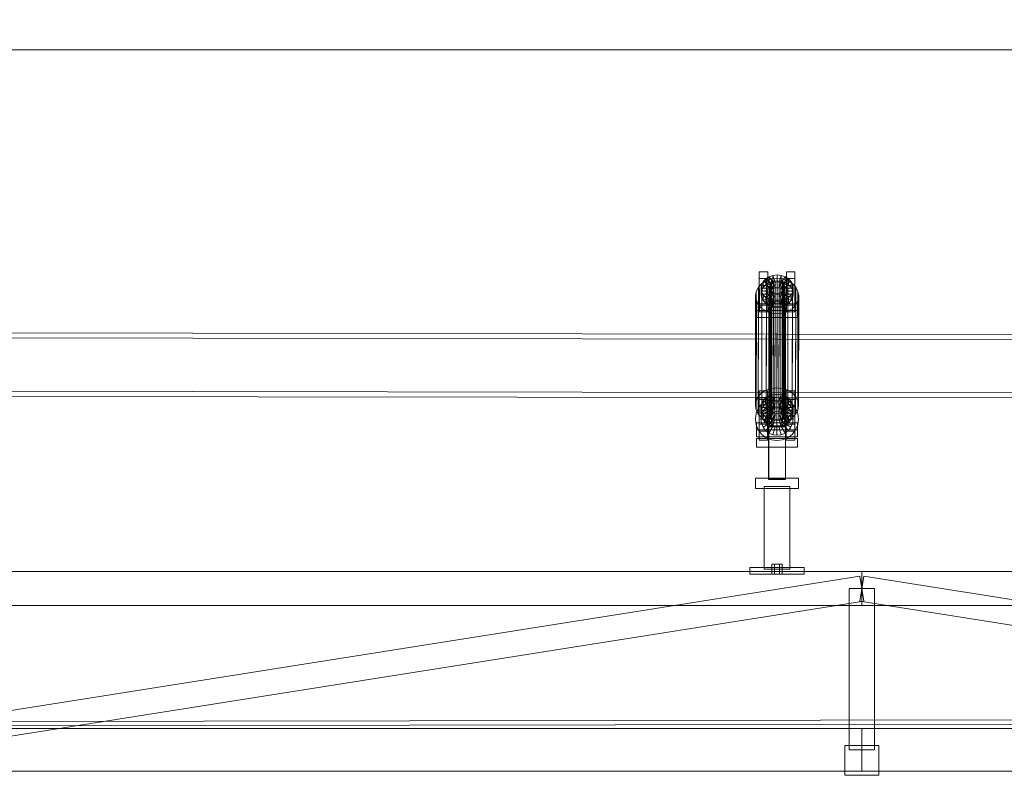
# Model space of a CAD drawing. Header units: millimetres. Extents: x -4738 to 65662, y -68080 to 6847.
# Tile 10 of 256: x 3007 to 4168, y -56255 to -55365. Entities that reach past the tile are written whole.
import ezdxf

# ---------------------------------------------------------------- set-up
doc = ezdxf.new("R2010")
doc.units = ezdxf.units.MM
doc.layers.add('COTAS_P', color=1, linetype='Continuous', lineweight=0)
doc.layers.add('R27_C10_CONJUNTO', color=7, linetype='Continuous', lineweight=0)
doc.dimstyles.new('R19_10', dxfattribs={"dimtxt": 25, "dimasz": 15, "dimexe": 15, "dimexo": 8, "dimgap": 10, "dimtad": 1, "dimtih": 1, "dimtoh": 1, "dimdsep": 46, "dimcen": 0.09, "dimadec": 0, "dimazin": 0, "dimtfac": 1, "dimtdec": 4, "dimtofl": 0, "dimtmove": 0, "dimatfit": 3, "dimfxl": 1, "dimtolj": 1, "dimtzin": 0, "dimarcsym": 0})

# ---------------------------------------------------------------- blocks, each defined once
blk = doc.blocks.new('DIM_R31_61')
at = {"layer": 'COTAS_P'}
for p, q in [((0, -55400), (15, -55395.5)), ((10475, -55400), (10460, -55395.5)), ((0, -56000), (0, -55400)), ((0, -55400), (10475, -55400)), ((0, -55400), (15, -55404.5)), ((10475, -55400), (10460, -55404.5)), ((10475, -56000), (10475, -55400))]:
    blk.add_line(p, q, dxfattribs=at)
blk.add_text('10475 P', height=25, dxfattribs=at).set_placement((5237.5, -55390))

msp = doc.modelspace()

# ---------------------------------------------------------------- linework, layer by layer
at = {"layer": 'R27_C10_CONJUNTO'}
for p, q in [((3879.174, -55669.55), (3879.186, -55661.52)), ((3879.186, -55661.52), (3889.186, -55661.52)), ((3879.186, -55661.52), (3879.216, -55700.84)), ((3889.186, -55661.52), (3889.174, -55669.55)), ((3889.216, -55700.84), (3889.186, -55661.52)), ((3911.174, -55669.55), (3911.186, -55661.52)), ((3911.186, -55661.52), (3921.186, -55661.52)), ((3911.186, -55661.52), (3911.216, -55700.84)), ((3921.186, -55661.52), (3921.174, -55669.55)), ((3921.216, -55700.84), (3921.186, -55661.52)), ((3878.18, -55679.708), (3882.213, -55675.399)), ((3889.174, -55669.55), (3879.174, -55669.55)), ((3879.203, -55708.87), (3879.174, -55669.55)), ((3881.844, -55676.906), (3883.739, -55673.152)), ((3882.213, -55675.399), (3882.014, -55804.454)), ((3882.213, -55675.399), (3887.471, -55672.093)), ((3883.739, -55673.152), (3883.728, -55680.035)), ((3886.745, -55676.812), (3883.728, -55680.035)), ((3883.739, -55673.152), (3886.756, -55669.929)), ((3892.402, -55677.248), (3883.739, -55673.152)), ((3886.756, -55669.929), (3886.745, -55676.812)), ((3890.678, -55674.339), (3886.745, -55676.812)), ((3886.745, -55676.812), (3893.821, -55682.604)), ((3886.756, -55669.929), (3890.689, -55667.456)), ((3893.831, -55675.721), (3886.756, -55669.929)), ((3887.471, -55672.093), (3887.272, -55801.147)), ((3887.471, -55672.093), (3893.596, -55670.014)), ((3889.174, -55669.55), (3889.203, -55708.87)), ((3890.689, -55667.456), (3890.678, -55674.339)), ((3895.26, -55672.784), (3890.678, -55674.339)), ((3890.678, -55674.339), (3895.684, -55681.433)), ((3890.689, -55667.456), (3895.27, -55665.901)), ((3895.695, -55674.55), (3890.689, -55667.456)), ((3891.506, -55677.879), (3892.404, -55676.101)), ((3892.404, -55676.101), (3892.173, -55825.804)), ((3893.831, -55675.721), (3892.402, -55677.248)), ((3892.404, -55676.101), (3893.833, -55674.574)), ((3893.596, -55670.014), (3893.396, -55799.069)), ((3893.596, -55670.014), (3900.169, -55669.305)), ((3893.833, -55674.574), (3893.602, -55824.278)), ((3893.821, -55682.604), (3893.831, -55675.721)), ((3895.695, -55674.55), (3893.831, -55675.721)), ((3893.833, -55674.574), (3895.696, -55673.403)), ((3895.27, -55665.901), (3895.26, -55672.784)), ((3900.177, -55672.253), (3895.26, -55672.784)), ((3895.26, -55672.784), (3897.854, -55680.696)), ((3895.27, -55665.901), (3900.188, -55665.371)), ((3897.865, -55673.813), (3895.27, -55665.901)), ((3895.696, -55673.403), (3895.465, -55823.106)), ((3895.684, -55681.433), (3895.695, -55674.55)), ((3897.865, -55673.813), (3895.695, -55674.55)), ((3895.696, -55673.403), (3897.866, -55672.666)), ((3897.866, -55672.666), (3897.635, -55822.369)), ((3897.854, -55680.696), (3897.865, -55673.813)), ((3900.194, -55673.562), (3897.865, -55673.813)), ((3897.866, -55672.666), (3900.196, -55672.415)), ((3900.196, -55672.415), (3899.964, -55822.118)), ((3900.169, -55669.305), (3899.97, -55798.36)), ((3900.169, -55669.305), (3906.744, -55670.014)), ((3900.188, -55665.371), (3900.177, -55672.253)), ((3905.095, -55672.784), (3900.177, -55672.253)), ((3900.177, -55672.253), (3900.183, -55680.445)), ((3900.183, -55680.445), (3900.194, -55673.562)), ((3900.194, -55673.562), (3900.188, -55665.371)), ((3900.188, -55665.371), (3905.106, -55665.901)), ((3902.523, -55673.813), (3900.194, -55673.562)), ((3900.196, -55672.415), (3902.525, -55672.666)), ((3902.525, -55672.666), (3902.294, -55822.369)), ((3905.095, -55672.784), (3902.513, -55680.696)), ((3902.513, -55680.696), (3902.523, -55673.813)), ((3902.523, -55673.813), (3905.106, -55665.901)), ((3904.695, -55674.55), (3902.523, -55673.813)), ((3902.525, -55672.666), (3904.696, -55673.403)), ((3904.696, -55673.403), (3904.465, -55823.106)), ((3909.678, -55674.339), (3904.684, -55681.433)), ((3904.684, -55681.433), (3904.695, -55674.55)), ((3904.695, -55674.55), (3909.689, -55667.456)), ((3906.559, -55675.721), (3904.695, -55674.55)), ((3904.696, -55673.403), (3906.561, -55674.574)), ((3905.106, -55665.901), (3905.095, -55672.784)), ((3909.678, -55674.339), (3905.095, -55672.784)), ((3905.106, -55665.901), (3909.689, -55667.456)), ((3906.561, -55674.574), (3906.33, -55824.278)), ((3906.744, -55670.014), (3906.544, -55799.069)), ((3906.549, -55682.604), (3906.559, -55675.721)), ((3913.615, -55676.812), (3906.549, -55682.604)), ((3906.559, -55675.721), (3913.626, -55669.929)), ((3907.991, -55677.248), (3906.559, -55675.721)), ((3906.561, -55674.574), (3907.993, -55676.101)), ((3906.744, -55670.014), (3912.871, -55672.093)), ((3907.993, -55676.101), (3907.761, -55825.804)), ((3907.991, -55677.248), (3916.648, -55673.152)), ((3907.993, -55676.101), (3908.893, -55677.879)), ((3909.689, -55667.456), (3909.678, -55674.339)), ((3913.615, -55676.812), (3909.678, -55674.339)), ((3909.689, -55667.456), (3913.626, -55669.929)), ((3921.174, -55669.55), (3911.174, -55669.55)), ((3911.203, -55708.87), (3911.174, -55669.55)), ((3912.871, -55672.093), (3912.672, -55801.147)), ((3912.871, -55672.093), (3918.134, -55675.399)), ((3913.626, -55669.929), (3913.615, -55676.812)), ((3916.637, -55680.035), (3913.615, -55676.812)), ((3913.626, -55669.929), (3916.648, -55673.152)), ((3916.648, -55673.152), (3916.637, -55680.035)), ((3916.648, -55673.152), (3918.549, -55676.906)), ((3918.134, -55675.399), (3917.935, -55804.454)), ((3918.134, -55675.399), (3922.174, -55679.708)), ((3921.174, -55669.55), (3921.203, -55708.87)), ((3874.785, -55690.112), (3875.647, -55684.727)), ((3875.647, -55684.727), (3875.447, -55813.781)), ((3875.647, -55684.727), (3878.18, -55679.708)), ((3878.18, -55679.708), (3877.981, -55808.763)), ((3881.199, -55680.934), (3881.189, -55687.817)), ((3881.833, -55683.789), (3881.189, -55687.817)), ((3881.189, -55687.817), (3891.189, -55687.817)), ((3881.189, -55687.817), (3881.839, -55691.846)), ((3881.199, -55680.934), (3881.844, -55676.906)), ((3891.199, -55680.934), (3881.199, -55680.934)), ((3881.85, -55684.963), (3881.199, -55680.934)), ((3881.844, -55676.906), (3881.833, -55683.789)), ((3883.728, -55680.035), (3881.833, -55683.789)), ((3881.833, -55683.789), (3891.494, -55685.909)), ((3881.85, -55684.963), (3881.839, -55691.846)), ((3891.505, -55679.026), (3881.844, -55676.906)), ((3891.507, -55682.843), (3881.85, -55684.963)), ((3883.751, -55688.716), (3881.85, -55684.963)), ((3883.728, -55680.035), (3892.392, -55684.131)), ((3892.408, -55684.621), (3883.751, -55688.716)), ((3893.839, -55686.147), (3886.773, -55691.94)), ((3895.704, -55687.319), (3890.71, -55694.413)), ((3891.201, -55679.787), (3890.97, -55829.491)), ((3891.189, -55687.817), (3891.199, -55680.934)), ((3891.189, -55687.817), (3891.494, -55685.909)), ((3891.497, -55689.725), (3891.189, -55687.817)), ((3891.505, -55679.026), (3891.199, -55680.934)), ((3891.199, -55680.934), (3891.507, -55682.843)), ((3891.201, -55679.787), (3891.506, -55677.879)), ((3891.509, -55681.695), (3891.201, -55679.787)), ((3891.506, -55677.879), (3891.275, -55827.582)), ((3891.509, -55681.695), (3891.278, -55831.399)), ((3891.494, -55685.909), (3891.505, -55679.026)), ((3891.494, -55685.909), (3892.392, -55684.131)), ((3891.497, -55689.725), (3891.507, -55682.843)), ((3892.402, -55677.248), (3891.505, -55679.026)), ((3891.507, -55682.843), (3892.408, -55684.621)), ((3892.41, -55683.473), (3891.509, -55681.695)), ((3892.41, -55683.473), (3892.178, -55833.177)), ((3892.392, -55684.131), (3892.402, -55677.248)), ((3892.392, -55684.131), (3893.821, -55682.604)), ((3892.397, -55691.504), (3892.408, -55684.621)), ((3892.408, -55684.621), (3893.839, -55686.147)), ((3893.841, -55685), (3892.41, -55683.473)), ((3893.841, -55685), (3893.61, -55834.704)), ((3893.821, -55682.604), (3895.684, -55681.433)), ((3893.829, -55693.03), (3893.839, -55686.147)), ((3893.839, -55686.147), (3895.704, -55687.319)), ((3895.706, -55686.172), (3893.841, -55685)), ((3897.875, -55688.056), (3895.293, -55695.968)), ((3895.706, -55686.172), (3895.474, -55835.875)), ((3895.684, -55681.433), (3897.854, -55680.696)), ((3895.694, -55694.202), (3895.704, -55687.319)), ((3895.704, -55687.319), (3897.875, -55688.056)), ((3897.877, -55686.908), (3895.706, -55686.172)), ((3897.877, -55686.908), (3897.646, -55836.612)), ((3897.854, -55680.696), (3900.183, -55680.445)), ((3897.865, -55694.939), (3897.875, -55688.056)), ((3897.875, -55688.056), (3900.205, -55688.307)), ((3900.207, -55687.16), (3897.877, -55686.908)), ((3900.207, -55687.16), (3899.975, -55836.863)), ((3900.183, -55680.445), (3902.513, -55680.696)), ((3900.194, -55695.19), (3900.205, -55688.307)), ((3900.205, -55688.307), (3902.534, -55688.056)), ((3900.205, -55688.307), (3900.211, -55696.498)), ((3902.536, -55686.908), (3900.207, -55687.16)), ((3902.536, -55686.908), (3902.304, -55836.612)), ((3902.513, -55680.696), (3904.684, -55681.433)), ((3902.523, -55694.939), (3902.534, -55688.056)), ((3902.534, -55688.056), (3904.704, -55687.319)), ((3902.534, -55688.056), (3905.128, -55695.968)), ((3904.706, -55686.172), (3902.536, -55686.908)), ((3904.706, -55686.172), (3904.474, -55835.875)), ((3904.684, -55681.433), (3906.549, -55682.604)), ((3904.694, -55694.202), (3904.704, -55687.319)), ((3904.704, -55687.319), (3906.567, -55686.147)), ((3904.704, -55687.319), (3909.71, -55694.413)), ((3906.569, -55685), (3904.706, -55686.172)), ((3906.569, -55685), (3906.338, -55834.704)), ((3906.549, -55682.604), (3907.98, -55684.131)), ((3906.557, -55693.03), (3906.567, -55686.147)), ((3906.567, -55686.147), (3907.996, -55684.621)), ((3906.567, -55686.147), (3913.643, -55691.94)), ((3907.998, -55683.473), (3906.569, -55685)), ((3907.998, -55683.473), (3907.767, -55833.177)), ((3907.98, -55684.131), (3907.991, -55677.248)), ((3916.637, -55680.035), (3907.98, -55684.131)), ((3907.98, -55684.131), (3908.881, -55685.909)), ((3907.986, -55691.504), (3907.996, -55684.621)), ((3908.891, -55679.026), (3907.991, -55677.248)), ((3907.996, -55684.621), (3908.894, -55682.843)), ((3907.996, -55684.621), (3916.66, -55688.716)), ((3908.896, -55681.695), (3907.998, -55683.473)), ((3908.893, -55677.879), (3908.661, -55827.582)), ((3908.896, -55681.695), (3908.664, -55831.399)), ((3908.881, -55685.909), (3908.891, -55679.026)), ((3918.538, -55683.789), (3908.881, -55685.909)), ((3908.881, -55685.909), (3909.189, -55687.817)), ((3908.883, -55689.725), (3908.894, -55682.843)), ((3909.189, -55687.817), (3908.883, -55689.725)), ((3908.891, -55679.026), (3918.549, -55676.906)), ((3909.199, -55680.934), (3908.891, -55679.026)), ((3908.893, -55677.879), (3909.201, -55679.787)), ((3908.894, -55682.843), (3909.199, -55680.934)), ((3908.894, -55682.843), (3918.555, -55684.963)), ((3909.201, -55679.787), (3908.896, -55681.695)), ((3908.97, -55829.491), (3909.201, -55679.787)), ((3909.199, -55680.934), (3909.189, -55687.817)), ((3909.189, -55687.817), (3919.189, -55687.817)), ((3919.199, -55680.934), (3909.199, -55680.934)), ((3918.538, -55683.789), (3916.637, -55680.035)), ((3918.555, -55684.963), (3916.66, -55688.716)), ((3918.549, -55676.906), (3918.538, -55683.789)), ((3919.189, -55687.817), (3918.538, -55683.789)), ((3918.555, -55684.963), (3918.544, -55691.846)), ((3918.544, -55691.846), (3919.189, -55687.817)), ((3918.549, -55676.906), (3919.199, -55680.934)), ((3919.199, -55680.934), (3918.555, -55684.963)), ((3919.189, -55687.817), (3919.199, -55680.934)), ((3922.174, -55679.708), (3921.975, -55808.763)), ((3922.174, -55679.708), (3924.716, -55684.727)), ((3924.716, -55684.727), (3924.516, -55813.781)), ((3924.716, -55684.727), (3925.585, -55690.112)), ((3874.785, -55690.112), (3874.586, -55819.166)), ((3875.655, -55695.497), (3874.785, -55690.112)), ((3875.655, -55695.497), (3875.455, -55824.551)), ((3878.196, -55700.515), (3875.655, -55695.497)), ((3876.202, -55707.231), (3876.215, -55699.201)), ((3876.215, -55699.201), (3924.215, -55699.201)), ((3876.215, -55699.201), (3876.221, -55707.393)), ((3881.839, -55691.846), (3891.497, -55689.725)), ((3881.839, -55691.846), (3883.74, -55695.599)), ((3883.751, -55688.716), (3883.74, -55695.599)), ((3883.74, -55695.599), (3892.397, -55691.504)), ((3883.74, -55695.599), (3886.762, -55698.823)), ((3886.773, -55691.94), (3883.751, -55688.716)), ((3886.773, -55691.94), (3886.762, -55698.823)), ((3886.762, -55698.823), (3893.829, -55693.03)), ((3886.762, -55698.823), (3890.699, -55701.296)), ((3890.71, -55694.413), (3886.773, -55691.94)), ((3890.699, -55701.296), (3895.694, -55694.202)), ((3890.71, -55694.413), (3890.699, -55701.296)), ((3895.293, -55695.968), (3890.71, -55694.413)), ((3892.397, -55691.504), (3891.497, -55689.725)), ((3893.829, -55693.03), (3892.397, -55691.504)), ((3895.694, -55694.202), (3893.829, -55693.03)), ((3895.283, -55702.851), (3897.865, -55694.939)), ((3895.293, -55695.968), (3895.283, -55702.851)), ((3900.211, -55696.498), (3895.293, -55695.968)), ((3897.865, -55694.939), (3895.694, -55694.202)), ((3900.194, -55695.19), (3897.865, -55694.939)), ((3902.523, -55694.939), (3900.194, -55695.19)), ((3900.201, -55703.381), (3900.194, -55695.19)), ((3900.211, -55696.498), (3900.201, -55703.381)), ((3905.128, -55695.968), (3900.211, -55696.498)), ((3904.694, -55694.202), (3902.523, -55694.939)), ((3905.118, -55702.851), (3902.523, -55694.939)), ((3906.557, -55693.03), (3904.694, -55694.202)), ((3909.699, -55701.296), (3904.694, -55694.202)), ((3905.128, -55695.968), (3905.118, -55702.851)), ((3909.71, -55694.413), (3905.128, -55695.968)), ((3907.986, -55691.504), (3906.557, -55693.03)), ((3913.632, -55698.823), (3906.557, -55693.03)), ((3908.883, -55689.725), (3907.986, -55691.504)), ((3916.649, -55695.599), (3907.986, -55691.504)), ((3918.544, -55691.846), (3908.883, -55689.725)), ((3909.71, -55694.413), (3909.699, -55701.296)), ((3909.699, -55701.296), (3913.632, -55698.823)), ((3913.643, -55691.94), (3909.71, -55694.413)), ((3913.643, -55691.94), (3913.632, -55698.823)), ((3913.632, -55698.823), (3916.649, -55695.599)), ((3916.66, -55688.716), (3913.643, -55691.94)), ((3916.66, -55688.716), (3916.649, -55695.599)), ((3916.649, -55695.599), (3918.544, -55691.846)), ((3924.724, -55695.497), (3922.19, -55700.515)), ((3924.215, -55699.201), (3924.202, -55707.231)), ((3924.221, -55707.393), (3924.215, -55699.201)), ((3924.724, -55695.497), (3924.524, -55824.551)), ((3925.585, -55690.112), (3924.724, -55695.497)), ((3925.386, -55819.166), (3925.585, -55690.112)), ((3924.202, -55707.231), (3876.202, -55707.231)), ((3876.208, -55715.423), (3876.202, -55707.231)), ((3876.221, -55707.393), (3876.208, -55715.423)), ((3924.221, -55707.393), (3876.221, -55707.393)), ((3878.196, -55700.515), (3877.996, -55829.569)), ((3882.236, -55704.824), (3878.196, -55700.515)), ((3879.216, -55700.84), (3879.203, -55708.87)), ((3879.203, -55708.87), (3889.203, -55708.87)), ((3889.216, -55700.84), (3879.216, -55700.84)), ((3882.236, -55704.824), (3882.036, -55833.879)), ((3887.499, -55708.131), (3882.236, -55704.824)), ((3887.499, -55708.131), (3887.299, -55837.185)), ((3893.626, -55710.209), (3887.499, -55708.131)), ((3889.203, -55708.87), (3889.216, -55700.84)), ((3890.208, -55703.344), (3890.208, -55703.089)), ((3890.208, -55703.089), (3910.208, -55703.089)), ((3890.211, -55905.704), (3890.208, -55703.089)), ((3910.208, -55703.344), (3890.208, -55703.344)), ((3890.211, -55905.959), (3890.208, -55703.344)), ((3890.699, -55701.296), (3895.283, -55702.851)), ((3893.626, -55710.209), (3893.427, -55839.264)), ((3900.201, -55710.918), (3893.626, -55710.209)), ((3895.283, -55702.851), (3900.201, -55703.381)), ((3900.201, -55710.918), (3900.001, -55839.973)), ((3900.201, -55703.381), (3905.118, -55702.851)), ((3906.774, -55710.209), (3900.201, -55710.918)), ((3905.118, -55702.851), (3909.699, -55701.296)), ((3906.774, -55710.209), (3906.575, -55839.264)), ((3912.899, -55708.131), (3906.774, -55710.209)), ((3910.208, -55703.089), (3910.208, -55703.344)), ((3910.211, -55905.704), (3910.208, -55703.089)), ((3910.208, -55703.344), (3910.211, -55905.958)), ((3911.216, -55700.84), (3911.203, -55708.87)), ((3911.203, -55708.87), (3921.203, -55708.87)), ((3921.216, -55700.84), (3911.216, -55700.84)), ((3912.899, -55708.131), (3912.699, -55837.185)), ((3918.157, -55704.824), (3912.899, -55708.131)), ((3918.157, -55704.824), (3917.957, -55833.879)), ((3922.19, -55700.515), (3918.157, -55704.824)), ((3921.203, -55708.87), (3921.216, -55700.84)), ((3922.19, -55700.515), (3921.99, -55829.569)), ((3924.202, -55707.231), (3924.208, -55715.423)), ((3924.208, -55715.423), (3924.221, -55707.393)), ((3876.208, -55715.423), (3924.208, -55715.423)), ((3900.116, -55735.002), (2920.116, -55733.487)), ((2920.106, -55739.487), (3900.106, -55741.002)), ((3900.106, -55741.002), (3900, -55809.831)), ((3900.009, -55803.831), (3900.116, -55735.002)), ((3900.116, -55735.002), (3900.106, -55741.002)), ((3900.106, -55741.002), (4880.106, -55742.518)), ((4880.116, -55736.518), (3900.116, -55735.002)), ((2920.009, -55802.316), (3900.009, -55803.831)), ((3882.014, -55804.454), (3877.981, -55808.763)), ((3878.956, -55810.076), (3878.969, -55802.046)), ((3878.969, -55802.046), (3888.969, -55802.046)), ((3878.969, -55802.046), (3878.998, -55841.366)), ((3887.272, -55801.147), (3882.014, -55804.454)), ((3893.396, -55799.069), (3887.272, -55801.147)), ((3888.969, -55802.046), (3888.956, -55810.076)), ((3888.998, -55841.366), (3888.969, -55802.046)), ((3899.97, -55798.36), (3893.396, -55799.069)), ((3906.544, -55799.069), (3899.97, -55798.36)), ((3900.009, -55803.831), (4880.009, -55805.347)), ((3912.672, -55801.147), (3906.544, -55799.069)), ((3910.956, -55810.076), (3910.969, -55802.046)), ((3910.969, -55802.046), (3920.969, -55802.046)), ((3910.969, -55802.046), (3910.998, -55841.366)), ((3917.935, -55804.454), (3912.672, -55801.147)), ((3921.975, -55808.763), (3917.935, -55804.454)), ((3920.969, -55802.046), (3920.956, -55810.076)), ((3920.998, -55841.366), (3920.969, -55802.046)), ((3900, -55809.831), (2920, -55808.316)), ((3875.447, -55813.781), (3874.586, -55819.166)), ((3877.981, -55808.763), (3875.447, -55813.781)), ((3888.956, -55810.076), (3878.956, -55810.076)), ((3878.986, -55849.396), (3878.956, -55810.076)), ((3879, -55812.231), (3889, -55812.231)), ((3879, -55812.231), (3879, -55860.231)), ((3881.626, -55817.432), (3883.522, -55813.679)), ((3882.039, -55817.271), (3887.3, -55813.234)), ((3883.522, -55813.679), (3883.511, -55820.561)), ((3883.522, -55813.679), (3886.539, -55810.455)), ((3892.185, -55817.774), (3883.522, -55813.679)), ((3886.539, -55810.455), (3886.528, -55817.338)), ((3890.461, -55814.865), (3886.528, -55817.338)), ((3886.539, -55810.455), (3890.472, -55807.982)), ((3893.614, -55816.247), (3886.539, -55810.455)), ((3887.3, -55813.234), (3893.426, -55810.697)), ((3888.956, -55810.076), (3888.986, -55849.396)), ((3889, -55860.231), (3889, -55812.231)), ((3890.472, -55807.982), (3890.461, -55814.865)), ((3895.042, -55813.31), (3890.461, -55814.865)), ((3890.461, -55814.865), (3895.467, -55821.959)), ((3890.472, -55807.982), (3895.053, -55806.427)), ((3895.477, -55815.076), (3890.472, -55807.982)), ((3893.426, -55810.697), (3900, -55809.831)), ((3895.477, -55815.076), (3893.614, -55816.247)), ((3895.053, -55806.427), (3895.042, -55813.31)), ((3899.96, -55812.78), (3895.042, -55813.31)), ((3895.042, -55813.31), (3897.637, -55821.222)), ((3895.053, -55806.427), (3899.97, -55805.897)), ((3897.647, -55814.339), (3895.053, -55806.427)), ((3895.467, -55821.959), (3895.477, -55815.076)), ((3897.647, -55814.339), (3895.477, -55815.076)), ((3897.637, -55821.222), (3897.647, -55814.339)), ((3899.976, -55814.088), (3897.647, -55814.339)), ((3899.97, -55805.897), (3899.96, -55812.78)), ((3904.878, -55813.31), (3899.96, -55812.78)), ((3899.96, -55812.78), (3899.966, -55820.971)), ((3899.966, -55820.971), (3899.976, -55814.088)), ((3899.976, -55814.088), (3899.97, -55805.897)), ((3899.97, -55805.897), (3904.888, -55806.427)), ((3902.306, -55814.339), (3899.976, -55814.088)), ((4880, -55811.347), (3900, -55809.831)), ((3900, -55809.831), (3906.574, -55810.697)), ((3904.878, -55813.31), (3902.295, -55821.222)), ((3902.295, -55821.222), (3902.306, -55814.339)), ((3902.306, -55814.339), (3904.888, -55806.427)), ((3904.477, -55815.076), (3902.306, -55814.339)), ((3909.461, -55814.865), (3904.467, -55821.959)), ((3904.467, -55821.959), (3904.477, -55815.076)), ((3904.477, -55815.076), (3909.472, -55807.982)), ((3906.342, -55816.247), (3904.477, -55815.076)), ((3904.888, -55806.427), (3904.878, -55813.31)), ((3909.461, -55814.865), (3904.878, -55813.31)), ((3904.888, -55806.427), (3909.472, -55807.982)), ((3906.342, -55816.247), (3913.409, -55810.455)), ((3906.574, -55810.697), (3912.7, -55813.234)), ((3907.773, -55817.774), (3916.431, -55813.679)), ((3909.472, -55807.982), (3909.461, -55814.865)), ((3913.398, -55817.338), (3909.461, -55814.865)), ((3909.472, -55807.982), (3913.409, -55810.455)), ((3920.956, -55810.076), (3910.956, -55810.076)), ((3910.986, -55849.396), (3910.956, -55810.076)), ((3911, -55812.231), (3921, -55812.231)), ((3911, -55812.231), (3911, -55860.231)), ((3912.7, -55813.234), (3917.961, -55817.271)), ((3913.409, -55810.455), (3913.398, -55817.338)), ((3913.409, -55810.455), (3916.431, -55813.679)), ((3916.431, -55813.679), (3916.42, -55820.561)), ((3916.431, -55813.679), (3918.332, -55817.432)), ((3920.956, -55810.076), (3920.986, -55849.396)), ((3921, -55860.231), (3921, -55812.231)), ((3924.516, -55813.781), (3921.975, -55808.763)), ((3925.386, -55819.166), (3924.516, -55813.781)), ((3874.586, -55819.166), (3875.455, -55824.551)), ((3875.455, -55824.551), (3877.996, -55829.569)), ((3875.465, -55828.657), (3878.003, -55822.531)), ((3878.003, -55822.531), (3882.039, -55817.271)), ((3880.982, -55821.461), (3880.971, -55828.343)), ((3881.616, -55824.315), (3880.971, -55828.343)), ((3880.982, -55821.461), (3881.626, -55817.432)), ((3890.982, -55821.461), (3880.982, -55821.461)), ((3881.632, -55825.489), (3880.982, -55821.461)), ((3881.626, -55817.432), (3881.616, -55824.315)), ((3883.511, -55820.561), (3881.616, -55824.315)), ((3881.616, -55824.315), (3891.277, -55826.435)), ((3881.632, -55825.489), (3881.622, -55832.372)), ((3891.287, -55819.552), (3881.626, -55817.432)), ((3891.29, -55823.369), (3881.632, -55825.489)), ((3883.533, -55829.242), (3881.632, -55825.489)), ((3881.647, -55830.314), (3883.546, -55825.731)), ((3886.528, -55817.338), (3883.511, -55820.561)), ((3883.511, -55820.561), (3892.174, -55824.657)), ((3892.191, -55825.147), (3883.533, -55829.242)), ((3883.546, -55825.731), (3886.565, -55821.796)), ((3892.206, -55830.731), (3883.546, -55825.731)), ((3886.528, -55817.338), (3893.603, -55823.13)), ((3893.622, -55826.674), (3886.555, -55832.466)), ((3886.565, -55821.796), (3890.5, -55818.777)), ((3893.636, -55828.867), (3886.565, -55821.796)), ((3890.5, -55818.777), (3895.082, -55816.879)), ((3895.5, -55827.437), (3890.5, -55818.777)), ((3891.275, -55827.582), (3890.97, -55829.491)), ((3890.971, -55828.343), (3890.982, -55821.461)), ((3890.971, -55828.343), (3891.277, -55826.435)), ((3891.287, -55819.552), (3890.982, -55821.461)), ((3890.982, -55821.461), (3891.29, -55823.369)), ((3892.173, -55825.804), (3891.275, -55827.582)), ((3891.277, -55826.435), (3891.287, -55819.552)), ((3891.277, -55826.435), (3892.174, -55824.657)), ((3891.279, -55830.252), (3891.29, -55823.369)), ((3892.185, -55817.774), (3891.287, -55819.552)), ((3891.29, -55823.369), (3892.191, -55825.147)), ((3893.602, -55824.278), (3892.173, -55825.804)), ((3892.174, -55824.657), (3892.185, -55817.774)), ((3892.174, -55824.657), (3893.603, -55823.13)), ((3892.18, -55832.03), (3892.191, -55825.147)), ((3893.614, -55816.247), (3892.185, -55817.774)), ((3892.191, -55825.147), (3893.622, -55826.674)), ((3895.465, -55823.106), (3893.602, -55824.278)), ((3893.603, -55823.13), (3893.614, -55816.247)), ((3893.603, -55823.13), (3895.467, -55821.959)), ((3893.611, -55833.556), (3893.622, -55826.674)), ((3893.622, -55826.674), (3895.487, -55827.845)), ((3893.636, -55828.867), (3895.5, -55827.437)), ((3895.082, -55816.879), (3900, -55816.231)), ((3897.671, -55826.538), (3895.082, -55816.879)), ((3897.635, -55822.369), (3895.465, -55823.106)), ((3895.467, -55821.959), (3897.637, -55821.222)), ((3895.5, -55827.437), (3897.671, -55826.538)), ((3899.964, -55822.118), (3897.635, -55822.369)), ((3897.637, -55821.222), (3899.966, -55820.971)), ((3897.671, -55826.538), (3900, -55826.231)), ((3902.294, -55822.369), (3899.964, -55822.118)), ((3899.966, -55820.971), (3902.295, -55821.222)), ((3900, -55826.231), (3900, -55816.231)), ((3900, -55816.231), (3904.918, -55816.879)), ((3900, -55826.231), (3902.329, -55826.538)), ((3904.465, -55823.106), (3902.294, -55822.369)), ((3902.295, -55821.222), (3904.467, -55821.959)), ((3902.329, -55826.538), (3904.918, -55816.879)), ((3902.329, -55826.538), (3904.5, -55827.437)), ((3906.33, -55824.278), (3904.465, -55823.106)), ((3904.467, -55821.959), (3906.331, -55823.13)), ((3904.487, -55827.845), (3906.35, -55826.674)), ((3904.5, -55827.437), (3909.5, -55818.777)), ((3904.5, -55827.437), (3906.364, -55828.867)), ((3904.918, -55816.879), (3909.5, -55818.777)), ((3907.761, -55825.804), (3906.33, -55824.278)), ((3906.331, -55823.13), (3906.342, -55816.247)), ((3913.398, -55817.338), (3906.331, -55823.13)), ((3906.331, -55823.13), (3907.763, -55824.657)), ((3906.339, -55833.556), (3906.35, -55826.674)), ((3907.773, -55817.774), (3906.342, -55816.247)), ((3906.35, -55826.674), (3907.779, -55825.147)), ((3906.35, -55826.674), (3913.425, -55832.466)), ((3906.364, -55828.867), (3913.435, -55821.796)), ((3908.661, -55827.582), (3907.761, -55825.804)), ((3907.763, -55824.657), (3907.773, -55817.774)), ((3916.42, -55820.561), (3907.763, -55824.657)), ((3907.763, -55824.657), (3908.663, -55826.435)), ((3907.768, -55832.03), (3907.779, -55825.147)), ((3908.674, -55819.552), (3907.773, -55817.774)), ((3907.779, -55825.147), (3908.677, -55823.369)), ((3907.779, -55825.147), (3916.442, -55829.242)), ((3907.794, -55830.731), (3916.454, -55825.731)), ((3908.97, -55829.491), (3908.661, -55827.582)), ((3908.663, -55826.435), (3908.674, -55819.552)), ((3918.321, -55824.315), (3908.663, -55826.435)), ((3908.663, -55826.435), (3908.971, -55828.343)), ((3908.666, -55830.252), (3908.677, -55823.369)), ((3908.674, -55819.552), (3918.332, -55817.432)), ((3908.982, -55821.461), (3908.674, -55819.552)), ((3908.677, -55823.369), (3908.982, -55821.461)), ((3908.677, -55823.369), (3918.338, -55825.489)), ((3908.982, -55821.461), (3908.971, -55828.343)), ((3918.982, -55821.461), (3908.982, -55821.461)), ((3909.5, -55818.777), (3913.435, -55821.796)), ((3916.42, -55820.561), (3913.398, -55817.338)), ((3913.435, -55821.796), (3916.454, -55825.731)), ((3918.321, -55824.315), (3916.42, -55820.561)), ((3918.338, -55825.489), (3916.442, -55829.242)), ((3916.454, -55825.731), (3918.353, -55830.314)), ((3917.961, -55817.271), (3921.997, -55822.531)), ((3918.332, -55817.432), (3918.321, -55824.315)), ((3918.971, -55828.343), (3918.321, -55824.315)), ((3918.338, -55825.489), (3918.327, -55832.372)), ((3918.332, -55817.432), (3918.982, -55821.461)), ((3918.982, -55821.461), (3918.338, -55825.489)), ((3918.971, -55828.343), (3918.982, -55821.461)), ((3921.99, -55829.569), (3924.524, -55824.551)), ((3921.997, -55822.531), (3924.535, -55828.657)), ((3924.524, -55824.551), (3925.386, -55819.166)), ((3874.6, -55835.231), (3875.465, -55828.657)), ((3875.465, -55841.805), (3874.6, -55835.231)), ((3877.996, -55829.569), (3882.036, -55833.879)), ((3880.971, -55828.343), (3890.971, -55828.343)), ((3880.971, -55828.343), (3881.622, -55832.372)), ((3881, -55835.231), (3881.647, -55830.314)), ((3891, -55835.231), (3881, -55835.231)), ((3881.647, -55840.149), (3881, -55835.231)), ((3881.622, -55832.372), (3891.279, -55830.252)), ((3881.622, -55832.372), (3883.523, -55836.125)), ((3891.307, -55832.902), (3881.647, -55830.314)), ((3891.307, -55837.561), (3881.647, -55840.149)), ((3882.036, -55833.879), (3887.299, -55837.185)), ((3883.533, -55829.242), (3883.523, -55836.125)), ((3883.523, -55836.125), (3892.18, -55832.03)), ((3883.523, -55836.125), (3886.545, -55839.349)), ((3886.555, -55832.466), (3883.533, -55829.242)), ((3886.555, -55832.466), (3886.545, -55839.349)), ((3886.545, -55839.349), (3893.611, -55833.556)), ((3890.492, -55834.939), (3886.555, -55832.466)), ((3887.299, -55837.185), (3893.427, -55839.264)), ((3890.482, -55841.822), (3895.476, -55834.728)), ((3890.492, -55834.939), (3890.482, -55841.822)), ((3895.487, -55827.845), (3890.492, -55834.939)), ((3895.076, -55836.494), (3890.492, -55834.939)), ((3890.97, -55829.491), (3891.278, -55831.399)), ((3891.279, -55830.252), (3890.971, -55828.343)), ((3891, -55835.231), (3891.307, -55832.902)), ((3891.307, -55837.561), (3891, -55835.231)), ((3891.278, -55831.399), (3892.178, -55833.177)), ((3892.18, -55832.03), (3891.279, -55830.252)), ((3891.307, -55832.902), (3892.206, -55830.731)), ((3892.206, -55839.731), (3891.307, -55837.561)), ((3892.178, -55833.177), (3893.61, -55834.704)), ((3893.611, -55833.556), (3892.18, -55832.03)), ((3892.206, -55830.731), (3893.636, -55828.867)), ((3893.427, -55839.264), (3900.001, -55839.973)), ((3893.61, -55834.704), (3895.474, -55835.875)), ((3895.476, -55834.728), (3893.611, -55833.556)), ((3895.065, -55843.377), (3897.647, -55835.465)), ((3895.076, -55836.494), (3895.065, -55843.377)), ((3897.658, -55828.582), (3895.076, -55836.494)), ((3899.994, -55837.024), (3895.076, -55836.494)), ((3895.474, -55835.875), (3897.646, -55836.612)), ((3895.476, -55834.728), (3895.487, -55827.845)), ((3897.647, -55835.465), (3895.476, -55834.728)), ((3895.487, -55827.845), (3897.658, -55828.582)), ((3897.646, -55836.612), (3899.975, -55836.863)), ((3897.647, -55835.465), (3897.658, -55828.582)), ((3899.977, -55835.716), (3897.647, -55835.465)), ((3897.658, -55828.582), (3899.988, -55828.833)), ((3899.975, -55836.863), (3902.304, -55836.612)), ((3899.977, -55835.716), (3899.988, -55828.833)), ((3902.306, -55835.465), (3899.977, -55835.716)), ((3899.983, -55843.907), (3899.977, -55835.716)), ((3899.994, -55837.024), (3899.983, -55843.907)), ((3899.988, -55828.833), (3902.317, -55828.582)), ((3899.988, -55828.833), (3899.994, -55837.024)), ((3904.911, -55836.494), (3899.994, -55837.024)), ((3900.001, -55839.973), (3906.575, -55839.264)), ((3902.304, -55836.612), (3904.474, -55835.875)), ((3902.306, -55835.465), (3902.317, -55828.582)), ((3904.476, -55834.728), (3902.306, -55835.465)), ((3904.9, -55843.377), (3902.306, -55835.465)), ((3902.317, -55828.582), (3904.487, -55827.845)), ((3902.317, -55828.582), (3904.911, -55836.494)), ((3904.474, -55835.875), (3906.338, -55834.704)), ((3904.476, -55834.728), (3904.487, -55827.845)), ((3906.339, -55833.556), (3904.476, -55834.728)), ((3909.482, -55841.822), (3904.476, -55834.728)), ((3904.487, -55827.845), (3909.492, -55834.939)), ((3904.911, -55836.494), (3904.9, -55843.377)), ((3909.492, -55834.939), (3904.911, -55836.494)), ((3906.338, -55834.704), (3907.767, -55833.177)), ((3907.768, -55832.03), (3906.339, -55833.556)), ((3913.415, -55839.349), (3906.339, -55833.556)), ((3906.364, -55828.867), (3907.794, -55830.731)), ((3906.575, -55839.264), (3912.699, -55837.185)), ((3907.767, -55833.177), (3908.664, -55831.399)), ((3908.666, -55830.252), (3907.768, -55832.03)), ((3916.432, -55836.125), (3907.768, -55832.03)), ((3907.794, -55830.731), (3908.693, -55832.902)), ((3908.693, -55837.561), (3907.794, -55839.731)), ((3908.664, -55831.399), (3908.97, -55829.491)), ((3908.971, -55828.343), (3908.666, -55830.252)), ((3918.327, -55832.372), (3908.666, -55830.252)), ((3908.693, -55832.902), (3918.353, -55830.314)), ((3908.693, -55832.902), (3909, -55835.231)), ((3909, -55835.231), (3908.693, -55837.561)), ((3908.693, -55837.561), (3918.353, -55840.149)), ((3908.971, -55828.343), (3918.971, -55828.343)), ((3919, -55835.231), (3909, -55835.231)), ((3909.492, -55834.939), (3909.482, -55841.822)), ((3913.425, -55832.466), (3909.492, -55834.939)), ((3912.699, -55837.185), (3917.957, -55833.879)), ((3913.425, -55832.466), (3913.415, -55839.349)), ((3913.415, -55839.349), (3916.432, -55836.125)), ((3916.442, -55829.242), (3913.425, -55832.466)), ((3916.442, -55829.242), (3916.432, -55836.125)), ((3916.432, -55836.125), (3918.327, -55832.372)), ((3917.957, -55833.879), (3921.99, -55829.569)), ((3918.327, -55832.372), (3918.971, -55828.343)), ((3918.353, -55830.314), (3919, -55835.231)), ((3919, -55835.231), (3918.353, -55840.149)), ((3924.535, -55828.657), (3925.4, -55835.231)), ((3925.4, -55835.231), (3924.535, -55841.805)), ((3878.003, -55847.931), (3875.465, -55841.805)), ((3875.985, -55847.757), (3875.997, -55839.727)), ((3923.985, -55847.757), (3875.985, -55847.757)), ((3875.991, -55855.949), (3875.985, -55847.757)), ((3876.003, -55847.919), (3875.991, -55855.949)), ((3875.997, -55839.727), (3923.997, -55839.727)), ((3875.997, -55839.727), (3876.003, -55847.919)), ((3924.003, -55847.919), (3876.003, -55847.919)), ((3882.039, -55853.192), (3878.003, -55847.931)), ((3878.998, -55841.366), (3878.986, -55849.396)), ((3878.986, -55849.396), (3888.986, -55849.396)), ((3888.998, -55841.366), (3878.998, -55841.366)), ((3883.546, -55844.731), (3881.647, -55840.149)), ((3892.206, -55839.731), (3883.546, -55844.731)), ((3886.565, -55848.666), (3883.546, -55844.731)), ((3886.545, -55839.349), (3890.482, -55841.822)), ((3893.636, -55841.595), (3886.565, -55848.666)), ((3890.5, -55851.686), (3886.565, -55848.666)), ((3888.986, -55849.396), (3888.998, -55841.366)), ((3889.991, -55843.328), (3909.991, -55843.327)), ((3889.991, -55844.158), (3889.991, -55843.328)), ((3889.994, -55905.417), (3889.991, -55843.328)), ((3909.991, -55844.157), (3889.991, -55844.158)), ((3889.994, -55906.247), (3889.991, -55844.158)), ((3890.482, -55841.822), (3895.065, -55843.377)), ((3895.5, -55843.026), (3890.5, -55851.686)), ((3893.636, -55841.595), (3892.206, -55839.731)), ((3895.5, -55843.026), (3893.636, -55841.595)), ((3895.065, -55843.377), (3899.983, -55843.907)), ((3897.671, -55843.925), (3895.082, -55853.584)), ((3897.671, -55843.925), (3895.5, -55843.026)), ((3900, -55844.231), (3897.671, -55843.925)), ((3899.983, -55843.907), (3904.9, -55843.377)), ((3902.329, -55843.925), (3900, -55844.231)), ((3900, -55844.231), (3900, -55854.231)), ((3904.5, -55843.026), (3902.329, -55843.925)), ((3902.329, -55843.925), (3904.918, -55853.584)), ((3906.364, -55841.595), (3904.5, -55843.026)), ((3904.5, -55843.026), (3909.5, -55851.686)), ((3904.9, -55843.377), (3909.482, -55841.822)), ((3907.794, -55839.731), (3906.364, -55841.595)), ((3906.364, -55841.595), (3913.435, -55848.666)), ((3907.794, -55839.731), (3916.454, -55844.731)), ((3909.482, -55841.822), (3913.415, -55839.349)), ((3913.435, -55848.666), (3909.5, -55851.686)), ((3909.991, -55843.327), (3909.991, -55844.157)), ((3909.994, -55905.416), (3909.991, -55843.327)), ((3909.991, -55844.157), (3909.994, -55906.246)), ((3910.998, -55841.366), (3910.986, -55849.396)), ((3910.986, -55849.396), (3920.986, -55849.396)), ((3920.998, -55841.366), (3910.998, -55841.366)), ((3916.454, -55844.731), (3913.435, -55848.666)), ((3918.353, -55840.149), (3916.454, -55844.731)), ((3921.997, -55847.931), (3917.961, -55853.192)), ((3920.986, -55849.396), (3920.998, -55841.366)), ((3924.535, -55841.805), (3921.997, -55847.931)), ((3923.997, -55839.727), (3923.985, -55847.757)), ((3923.985, -55847.757), (3923.991, -55855.949)), ((3923.991, -55855.949), (3924.003, -55847.919)), ((3924.003, -55847.919), (3923.997, -55839.727)), ((3875.991, -55855.949), (3923.991, -55855.949)), ((3876, -55858.231), (3924, -55858.231)), ((3876, -55858.231), (3876, -55868.231)), ((3879, -55860.231), (3889, -55860.231)), ((3887.3, -55857.228), (3882.039, -55853.192)), ((3893.426, -55859.766), (3887.3, -55857.228)), ((3910, -55858.231), (3890, -55858.231)), ((3890, -55905.831), (3890, -55858.231)), ((3895.082, -55853.584), (3890.5, -55851.686)), ((3900, -55860.631), (3893.426, -55859.766)), ((3900, -55854.231), (3895.082, -55853.584)), ((3904.918, -55853.584), (3900, -55854.231)), ((3906.574, -55859.766), (3900, -55860.631)), ((3909.5, -55851.686), (3904.918, -55853.584)), ((3912.7, -55857.228), (3906.574, -55859.766)), ((3910, -55858.231), (3910, -55905.831)), ((3911, -55860.231), (3921, -55860.231)), ((3917.961, -55853.192), (3912.7, -55857.228)), ((3924, -55868.231), (3924, -55858.231)), ((3876, -55868.231), (3924, -55868.231)), ((3874.6, -55904.831), (3925.4, -55904.831)), ((3874.6, -55904.831), (3874.6, -55916.831)), ((3909.994, -55905.416), (3889.994, -55905.417)), ((3889.994, -55905.417), (3889.994, -55906.247)), ((3889.994, -55906.247), (3909.994, -55906.246)), ((3910, -55905.831), (3890, -55905.831)), ((3910.211, -55905.704), (3890.211, -55905.704)), ((3890.211, -55905.704), (3890.211, -55905.959)), ((3890.211, -55905.959), (3910.211, -55905.958)), ((3909.994, -55906.246), (3909.994, -55905.416)), ((3910.211, -55905.958), (3910.211, -55905.704)), ((3925.4, -55916.831), (3925.4, -55904.831)), ((3874.6, -55916.831), (3925.4, -55916.831)), ((3885, -55914.831), (3915, -55914.831)), ((3885, -55914.831), (3885, -56012)), ((3915, -56012), (3915, -55914.831)), ((3868, -56010), (3932, -56010)), ((3868, -56010), (3868, -56018)), ((3885, -56012), (3915, -56012)), ((3894, -56006), (3897, -56006)), ((3894, -56006), (3894, -56018)), ((3897, -56006), (3903, -56006)), ((3897, -56018), (3897, -56006)), ((3903, -56006), (3906, -56006)), ((3903, -56018), (3903, -56006)), ((3906, -56018), (3906, -56006)), ((3932, -56018), (3932, -56010)), ((2797.654, -56210.185), (3997.654, -56020.185)), ((2800, -56015), (4000, -56015)), ((3868, -56018), (3932, -56018)), ((3897, -56018), (3894, -56018)), ((3897, -56018), (3903, -56018)), ((3903, -56018), (3906, -56018)), ((3997.654, -56020.185), (4002.346, -56049.815)), ((4002.346, -56020.185), (3997.654, -56049.815)), ((4000, -56015), (4000, -56055)), ((4000, -56015), (5200, -56015)), ((4002.346, -56020.185), (5202.346, -56210.185)), ((4015, -56035), (3985, -56035)), ((3985, -56225), (3985, -56035)), ((4015, -56035), (4015, -56225)), ((2800, -56055), (4000, -56055)), ((2802.346, -56239.815), (4002.346, -56049.815)), ((3997.654, -56049.815), (5197.654, -56239.815)), ((4000, -56055), (5200, -56055)), ((0.303, -56196.2), (10475.278, -56180)), ((0.311, -56201.2), (10475.286, -56185)), ((2800, -56200), (4000, -56200)), ((4000, -56200), (4000, -56250)), ((4000, -56200), (5200, -56200)), ((3980, -56220), (4020, -56220)), ((3980, -56220), (3980, -56255)), ((4020, -56255), (4020, -56220)), ((4015, -56225), (3985, -56225)), ((2800, -56250), (4000, -56250)), ((3980, -56255), (4020, -56255)), ((4000, -56250), (5200, -56250))]:
    msp.add_line(p, q, dxfattribs=at)

# ---------------------------------------------------------------- dimensions: what is measured, and where the dimension line sits
at = {"layer": 'COTAS_P'}
dim = msp.add_aligned_dim(p1=(0, -56000), p2=(10475, -56000), distance=600, text='<> P', dimstyle='R19_10', dxfattribs=at)
dim.commit()
dim.dimension.update_dxf_attribs({"geometry": 'DIM_R31_61', "text_midpoint": (5237.5, -55400)})

doc.saveas('drawing.dxf')
